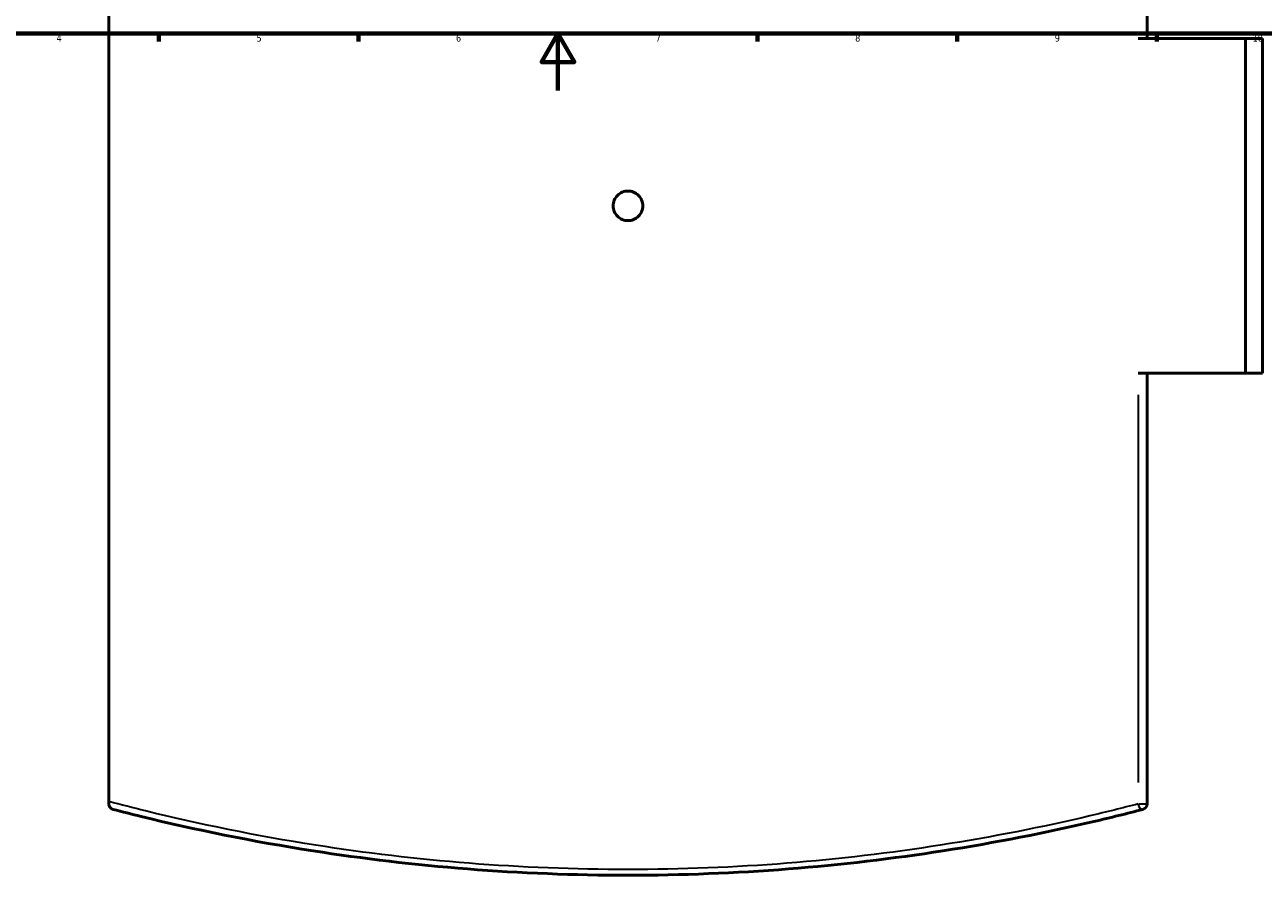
# Model space of a CAD drawing. Header units: millimetres. Extents: x -604 to 1138, y -275 to 894.
# Tile 4 of 11: x 233 to 668, y -275 to 23. Entities that reach past the tile are written whole.
import ezdxf

# ---------------------------------------------------------------- set-up
doc = ezdxf.new("R2010")
doc.units = ezdxf.units.MM
for name, color, linetype, lineweight in [('Border (ANSI)', 7, 'Continuous', 70), ('Visible (ANSI)', 7, 'Continuous', 50), ('Visible Narrow (ANSI)', 7, 'Continuous', 35)]:
    doc.layers.add(name, color=color, linetype=linetype, lineweight=lineweight)
doc.styles.add('Note Text (ANSI)', font='tahoma.ttf')

# ---------------------------------------------------------------- blocks, each defined once
blk = doc.blocks.new('Borders Default Border')
at = {"layer": 'Border (ANSI)'}
for p, q in [((280.33, 20), (280.33, 17.2)), ((350.42, 20), (350.42, 17.2)), ((490.58, 20), (490.58, 17.2)), ((560.67, 20), (560.67, 17.2)), ((630.75, 20), (630.75, 17.2))]:
    blk.add_line(p, q, dxfattribs=at)
at = {"layer": 'Border (ANSI)', "flags": 128}
for points in [[(20, 20), (20, 574), (821, 574), (821, 20), (20, 20)], [(420.5, 0), (420.5, 20), (414.73, 10), (426.27, 10), (420.5, 20)]]:
    blk.add_lwpolyline(points, dxfattribs=at)
at = {"layer": 'Border (ANSI)', "color": 5, "true_color": 0x0000ff, "char_height": 2.4, "attachment_point": 7, "style": 'Note Text (ANSI)'}
for s, insert in [('4', (244.45, 17.2)), ('5', (314.67, 17.15)), ('6', (384.69, 17.15)), ('7', (454.8, 17.2)), ('8', (524.84, 17.15)), ('9', (594.92, 17.15)), ('10', (664.35, 17.15))]:
    blk.add_mtext(s, dxfattribs=dict(at, insert=insert))

msp = doc.modelspace()

# ---------------------------------------------------------------- linework, layer by layer
at = {"layer": 'Visible (ANSI)'}
for p, q in [((262.82, -249.61), (262.82, 168.65)), ((627.32, 18.27), (627.32, 169.47)), ((624.19, 18.27), (661.92, 18.27)), ((661.92, -99.23), (661.92, 18.27)), ((661.92, 18.27), (667.82, 18.27)), ((667.82, -99.23), (667.82, 18.27)), ((661.92, -99.23), (624.19, -99.23)), ((627.32, -250.44), (627.32, -99.23)), ((667.82, -99.23), (661.92, -99.23)), ((262.82, -249.61), (262.82, -250.44))]:
    msp.add_line(p, q, dxfattribs=at)
msp.add_arc((625.32, -250.44), 2, 284.5714, 0, dxfattribs=at)
for points, knots in [([(450.27, -40.48), (450.27, -41.13), (450.14, -41.83), (449.61, -43.11), (449.21, -43.7), (448.29, -44.62), (447.7, -45.02), (446.42, -45.55), (445.73, -45.68), (444.42, -45.68), (443.72, -45.55), (442.44, -45.02), (441.86, -44.62), (440.93, -43.7), (440.53, -43.11), (440, -41.83), (439.87, -41.13), (439.87, -39.83), (440, -39.13), (440.53, -37.85), (440.93, -37.27), (441.86, -36.34), (442.44, -35.94), (443.72, -35.41), (444.42, -35.28), (445.73, -35.28), (446.42, -35.41), (447.7, -35.94), (448.29, -36.34), (449.21, -37.27), (449.61, -37.85), (450.14, -39.13), (450.27, -39.83), (450.27, -40.48)], [0, 0, 0, 0, 0.195881, 0.195881, 0.391762, 0.391762, 0.587643, 0.587643, 0.783524, 0.783524, 0.979404, 0.979404, 1.175285, 1.175285, 1.371166, 1.371166, 1.567047, 1.567047, 1.762928, 1.762928, 1.958809, 1.958809, 2.15469, 2.15469, 2.350571, 2.350571, 2.546452, 2.546452, 2.742333, 2.742333, 2.938213, 2.938213, 3.134094, 3.134094, 3.134094, 3.134094]), ([(264.32, -252.37), (264.32, -252.37), (264.32, -252.37), (264.07, -252.31), (263.84, -252.2), (263.44, -251.9), (263.26, -251.71), (263, -251.29), (262.92, -251.09), (262.84, -250.75), (262.82, -250.6), (262.82, -250.44)], [-0.3754572, -0.3754572, -0.3754572, -0.3754572, -0.3744093, -0.3744093, -0.2504931, -0.2504931, -0.1397828, -0.1397828, -0.0541138, -0.0541138, 0, 0, 0, 0]), ([(264.32, -252.37), (267.56, -253.21), (270.84, -254.04), (293.05, -259.48), (313.3, -263.62), (352.04, -269.65), (370.22, -271.81), (407.29, -274.73), (426.18, -275.48), (445.07, -275.48), (463.96, -275.48), (482.85, -274.73), (519.93, -271.81), (538.11, -269.65), (574.13, -264.04), (591.9, -260.53), (614.51, -255.24), (620.23, -253.82), (625.83, -252.37)], [2.536145, 2.536145, 2.536145, 2.536145, 3.741368, 3.741368, 10.581262, 10.581262, 16.232408, 16.232408, 21.883559, 21.883559, 21.883559, 27.53471, 27.53471, 33.185857, 33.185857, 39.150862, 39.150862, 41.230677, 41.230677, 41.230677, 41.230677])]:
    msp.add_open_spline(points, degree=3, knots=knots, dxfattribs=at)
at = {"layer": 'Visible Narrow (ANSI)'}
for p, q in [((624.19, -106.79), (624.19, -242.88)), ((624.37, -250.44), (627.31, -250.44))]:
    msp.add_line(p, q, dxfattribs=at)
msp.add_ellipse((625.32, -250.44), major_axis=(0.5, -1.94), ratio=0.556042, start_param=4.654559, end_param=6.197468, dxfattribs=at)
msp.add_open_spline([(624.19, -250.44), (618.64, -251.89), (612.97, -253.3), (590.57, -258.57), (572.96, -262.07), (537.26, -267.67), (519.25, -269.82), (482.51, -272.73), (463.79, -273.48), (445.07, -273.48), (426.35, -273.48), (407.64, -272.73), (370.9, -269.82), (352.88, -267.67), (314.5, -261.65), (294.43, -257.53), (271.35, -251.84), (267.05, -250.73), (262.82, -249.61)], degree=3, knots=[-41.230677, -41.230677, -41.230677, -41.230677, -39.150862, -39.150862, -33.185857, -33.185857, -27.53471, -27.53471, -21.883559, -21.883559, -21.883559, -16.232408, -16.232408, -10.581262, -10.581262, -3.741368, -3.741368, -2.141885, -2.141885, -2.141885, -2.141885], dxfattribs=at)

# ---------------------------------------------------------------- block references
msp.add_blockref('Borders Default Border', (0, 0))

doc.saveas('drawing.dxf')
